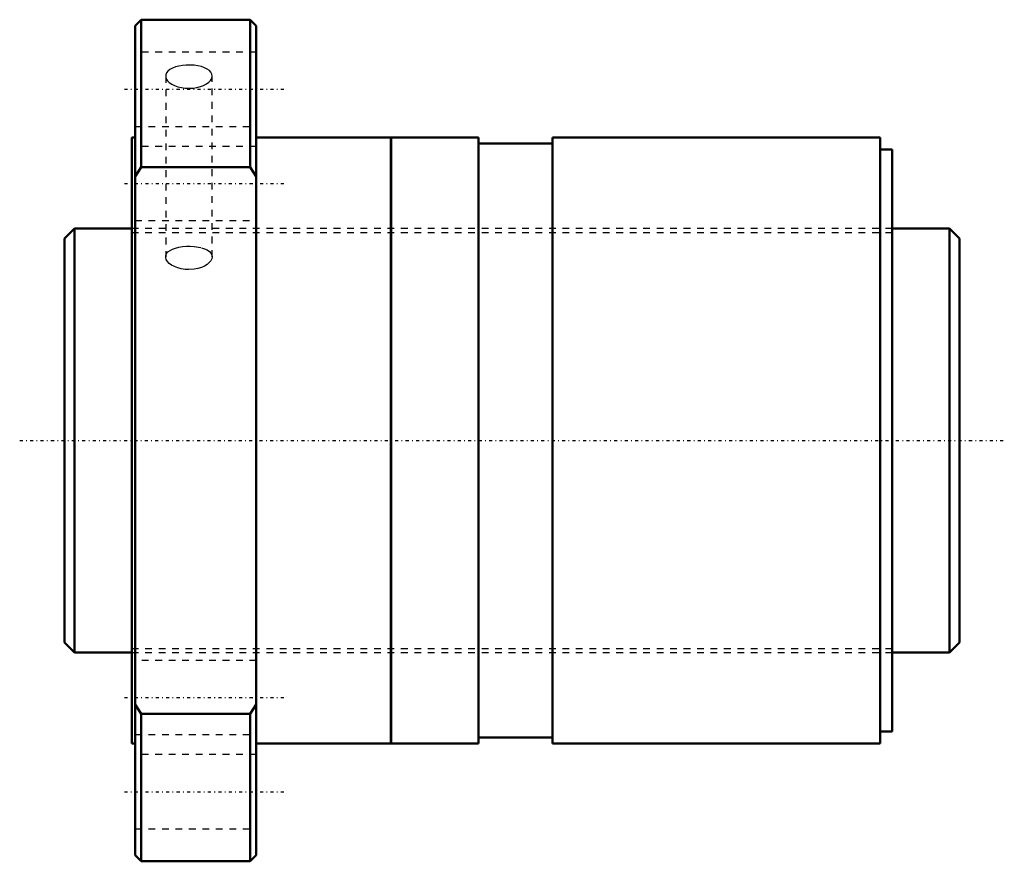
# Model space of a CAD drawing. Header units: millimetres. Extents: x -17 to 130, y -62 to 62.
import ezdxf

# ---------------------------------------------------------------- set-up
doc = ezdxf.new("R2010")
doc.units = ezdxf.units.MM
doc.linetypes.add('Center', pattern=[1.5, 0.45, -0.5, 0.05, -0.5])
doc.linetypes.add('Dashed', pattern=[2, 1, -1])
for name, color, linetype, lineweight in [('2d ConnectionPoints', 7, 'Continuous', 50), ('AM_0', 7, 'Continuous', 50), ('AM_5', 3, 'Continuous', 25), ('AM_7', 7, 'Center', 25), ('AM_9', 6, 'Dashed', 25)]:
    doc.layers.add(name, color=color, linetype=linetype, lineweight=lineweight)

# ---------------------------------------------------------------- blocks, each defined once
blk = doc.blocks.new('1_SDAN6310VX_4_nut_0_in_SDAN6310VX_4G0_133LC0_0G000__0')
at = {"layer": 'AM_0'}
for p, q in [((1.4, 62.5), (0.5, 61.6)), ((0.5, 61.6), (0.5, -61.6)), ((17.6, 62.5), (1.4, 62.5)), ((1.4, 62.5), (1.4, 40.62)), ((18.5, 61.6), (17.6, 62.5)), ((17.6, 62.5), (17.6, 40.62)), ((18.5, 61.6), (18.5, -61.6)), ((0.5, 45), (0, 45)), ((0, 45), (0, -45)), ((38.5, 45), (18.5, 45)), ((38.5, 45), (38.5, -45)), ((38.53, 44), (38.5, 44)), ((51.5, 45), (38.53, 45)), ((38.53, 45), (38.53, -45)), ((51.5, 45), (51.5, -45)), ((62.5, 44.1), (51.5, 44.1)), ((111.2, 45), (62.5, 45)), ((62.5, 45), (62.5, -45)), ((111.2, 45), (111.2, -45)), ((113, 43.2), (111.2, 43.2)), ((113, 43.2), (113, -43.2)), ((1.4, 40.62), (0.5, 39.22)), ((17.6, 40.62), (1.4, 40.62)), ((18.5, 39.22), (17.6, 40.62)), ((0.5, -39.22), (1.4, -40.62)), ((17.6, -40.62), (18.5, -39.22)), ((1.4, -40.62), (17.6, -40.62)), ((1.4, -40.62), (1.4, -62.5)), ((17.6, -40.62), (17.6, -62.5)), ((111.2, -43.2), (113, -43.2)), ((0, -45), (0.5, -45)), ((18.5, -45), (38.5, -45)), ((38.5, -44), (38.53, -44)), ((38.53, -45), (51.5, -45)), ((51.5, -44.1), (62.5, -44.1)), ((62.5, -45), (111.2, -45)), ((0.5, -61.6), (1.4, -62.5)), ((1.4, -62.5), (17.6, -62.5)), ((17.6, -62.5), (18.5, -61.6))]:
    blk.add_line(p, q, dxfattribs=at)
at = {"layer": 'AM_7'}
for p, q in [((-1.08, 52.16), (22.68, 52.16)), ((-1.08, 38.18), (22.68, 38.18)), ((-1.08, -38.18), (22.68, -38.18)), ((-1.08, -52.16), (22.68, -52.16))]:
    blk.add_line(p, q, dxfattribs=at)
at = {"layer": 'AM_9'}
for p, q in [((18.5, 57.66), (0.5, 57.66)), ((5.04, 54.13), (5.04, 27.28)), ((11.96, 27.28), (11.96, 54.13)), ((0.5, 46.66), (18.5, 46.66)), ((18.5, 43.68), (0.5, 43.68)), ((0.5, 32.68), (18.5, 32.68)), ((113, 31.5), (0, 31.5)), ((0, -31.5), (113, -31.5)), ((18.5, -32.68), (0.5, -32.68)), ((0.5, -43.68), (18.5, -43.68)), ((18.5, -46.66), (0.5, -46.66)), ((0.5, -57.66), (18.5, -57.66))]:
    blk.add_line(p, q, dxfattribs=at)
for points in [[(11.96, 54.13), (11.91, 54.41), (11.76, 54.69), (11.53, 54.94), (11.2, 55.17), (10.8, 55.37), (10.34, 55.53), (9.82, 55.65), (9.26, 55.73), (8.68, 55.77), (8.1, 55.76), (7.53, 55.71), (6.99, 55.61), (6.49, 55.48), (6.05, 55.3), (5.67, 55.09), (5.38, 54.85), (5.17, 54.59), (5.06, 54.31), (5.04, 54.13)], [(5.04, 54.13), (5.05, 54.02), (5.13, 53.73), (5.31, 53.44), (5.58, 53.17), (5.94, 52.93), (6.36, 52.72), (6.85, 52.54), (7.38, 52.42), (7.95, 52.34), (8.53, 52.31), (9.11, 52.34), (9.67, 52.43), (10.2, 52.56), (10.68, 52.73), (11.1, 52.95), (11.45, 53.2), (11.71, 53.47), (11.88, 53.76), (11.96, 54.13)], [(5.04, 27.28), (5.06, 27.47), (5.18, 27.75), (5.38, 28), (6.05, 28.42), (6.5, 28.58), (7, 28.7), (7.54, 28.79), (8.12, 28.84), (8.7, 28.84), (9.27, 28.81), (10.34, 28.63), (10.8, 28.48), (11.2, 28.3), (11.53, 28.08), (11.76, 27.83), (11.91, 27.56), (11.96, 27.28)], [(8.5, 25.39), (7.92, 25.41), (7.36, 25.5), (6.83, 25.64), (6.35, 25.83), (5.92, 26.05), (5.57, 26.31), (5.31, 26.59), (5.13, 26.89), (5.05, 27.18), (5.04, 27.28)], [(11.96, 27.28), (11.96, 27.28), (11.91, 26.98), (11.76, 26.69), (11.21, 26.14), (10.81, 25.9), (10.34, 25.7), (9.82, 25.54), (9.27, 25.44), (8.5, 25.39)]]:
    blk.add_lwpolyline(points, dxfattribs=at)
blk = doc.blocks.new('2_0SDAN6310VX_40Shaft_0_in_SDAN6310VX_4G0_133LC0_0G000__0')
at = {"layer": 'AM_0'}
for p, q in [((-8.5, 31.5), (-10, 30)), ((0, 31.5), (-8.5, 31.5)), ((-8.5, 31.5), (-8.5, -31.5)), ((121.5, 31.5), (113, 31.5)), ((123, 30), (121.5, 31.5)), ((121.5, 31.5), (121.5, -31.5)), ((-10, 30), (-10, -30)), ((123, 30), (123, -30)), ((-10, -30), (-8.5, -31.5)), ((121.5, -31.5), (123, -30)), ((-8.5, -31.5), (0, -31.5)), ((113, -31.5), (121.5, -31.5))]:
    blk.add_line(p, q, dxfattribs=at)
at = {"layer": 'AM_5', "linetype": 'Dashed'}
for p, q in [((0, 30.8865), (113, 30.8865)), ((0, -30.8865), (113, -30.8865))]:
    blk.add_line(p, q, dxfattribs=at)
at = {"layer": 'AM_7'}
blk.add_line((-16.65, 0), (129.65, 0), dxfattribs=at)
at = {"layer": 'AM_9'}
for p, q in [((113, 31.5), (0, 31.5)), ((0, -31.5), (113, -31.5))]:
    blk.add_line(p, q, dxfattribs=at)

msp = doc.modelspace()

# ---------------------------------------------------------------- linework, layer by layer
at = {"layer": '2d ConnectionPoints'}
for p in [(-10, 0), (0, 0), (123, 0)]:
    msp.add_point(p, dxfattribs=at)

# ---------------------------------------------------------------- block references
for name in ['1_SDAN6310VX_4_nut_0_in_SDAN6310VX_4G0_133LC0_0G000__0', '2_0SDAN6310VX_40Shaft_0_in_SDAN6310VX_4G0_133LC0_0G000__0']:
    msp.add_blockref(name, (0, 0))

doc.saveas('drawing.dxf')
